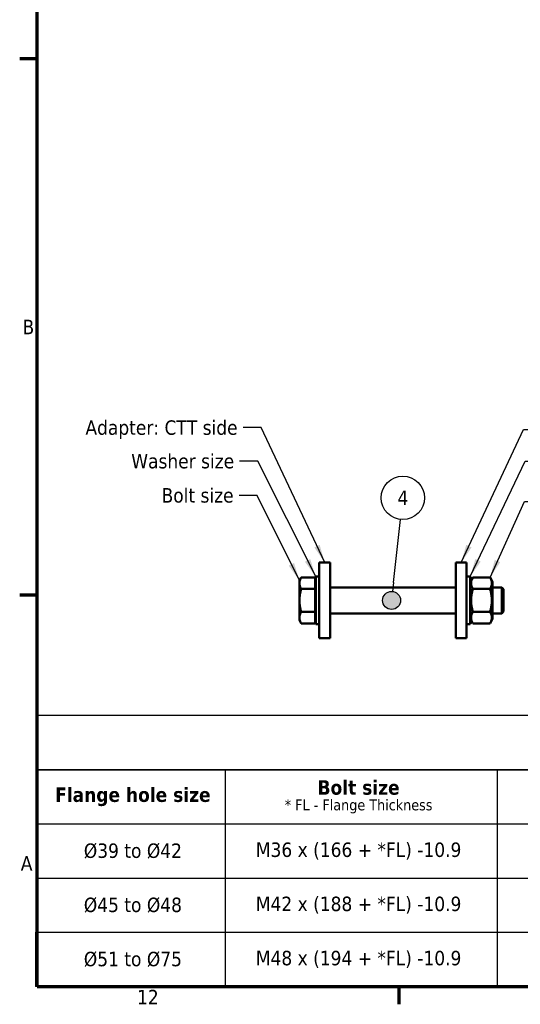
# Model space of a CAD drawing. Header units: millimetres. Extents: x 0 to 63075, y 0 to 44550.
# Tile 1 of 31: x 1320 to 6518, y 1320 to 11544. Entities that reach past the tile are written whole.
import ezdxf

# ---------------------------------------------------------------- set-up
doc = ezdxf.new("R2010")
doc.units = ezdxf.units.MM
doc.header["$LTSCALE"] = 75
for name, color, linetype, lineweight in [('Border (ISO)', 7, 'Continuous', 70), ('Sketch Geometry (ISO)', 7, 'Continuous', 25), ('Symbol (ISO)', 7, 'Continuous', 25), ('Visible (ISO)', 7, 'Continuous', 50)]:
    doc.layers.add(name, color=color, linetype=linetype, lineweight=lineweight)
doc.styles.add('Label Text (ISO)', font='tahoma.ttf')
doc.styles.add('Note Text (ISO)', font='tahoma.ttf')
doc.dimstyles.new('Default - Method 1b (ISO)$7', dxfattribs={"dimscale": 75, "dimtxt": 2, "dimasz": 2.5, "dimexe": 3.175, "dimexo": 0, "dimgap": 0.762, "dimtad": 1, "dimtoh": 1, "dimrnd": 1e-08, "dimtxsty": 'Note Text (ISO)', "dimcen": 0.09, "dimdle": 10, "dimclrd": 256, "dimclre": 256, "dimclrt": 256, "dimazin": 2, "dimtfac": 1.75, "dimtmove": 0, "dimatfit": 3, "dimfxl": 1, "dimtolj": 1, "dimlwd": -1, "dimlwe": -1, "dimarcsym": 0})

# ---------------------------------------------------------------- blocks, each defined once
blk = doc.blocks.new('Borders Default Border')
at = {"layer": 'Border (ISO)'}
for p, q in [((20, 148.5), (17.6, 148.5)), ((20, 74.25), (17.6, 74.25)), ((70.08, 20), (70.08, 17.6))]:
    blk.add_line(p, q, dxfattribs=at)
at = {"layer": 'Border (ISO)', "flags": 128}
blk.add_lwpolyline([(20, 20), (20, 574), (821, 574), (821, 20), (20, 20)], dxfattribs=at)
at = {"layer": 'Border (ISO)', "char_height": 2, "attachment_point": 7, "style": 'Label Text (ISO)'}
for s, insert in [('B', (17.99, 110.37)), ('A', (17.75, 36.12)), ('12', (33.84, 17.6))]:
    blk.add_mtext(s, dxfattribs=dict(at, insert=insert))
blk = doc.blocks.new('Balloon6')
at = {"layer": 'Symbol (ISO)'}
h = blk.add_hatch(color=256, dxfattribs=at)
edge = h.paths.add_edge_path(flags=0)
edge.add_arc((69.08, 73.52), 1.25, 0, 360)
for q in [(70.32, 84.74), (69.22, 74.76)]:
    blk.add_line((69.36, 76), q, dxfattribs=at)
for centre, radius in [((70.65, 87.71), 3), ((69.08, 73.52), 1.25)]:
    blk.add_circle(centre, radius, dxfattribs=at)
at = {"layer": 'Symbol (ISO)', "insert": (70.65, 87.71), "char_height": 2, "attachment_point": 5, "style": 'Label Text (ISO)'}
blk.add_mtext('4', dxfattribs=at)

msp = doc.modelspace()

# ---------------------------------------------------------------- linework, layer by layer
at = {"layer": 'Sketch Geometry (ISO)'}
for p, q in [((16680.2561, 4317.9861), (1488.1558, 4317.9861)), ((1488.1558, 4317.9861), (1488.1558, 3755.4861)), ((16680.2561, 3755.4861), (1488.1558, 3755.4861)), ((1488.1558, 3755.4861), (12650.7152, 3755.4861)), ((1488.1558, 3755.4861), (1488.1558, 2630.4861)), ((3454.42, 3755.4861), (3454.42, 2067.9861)), ((6276.4652, 3755.4861), (6276.4652, 2067.9861)), ((1488.1558, 3192.9861), (16680.2561, 3192.9861)), ((1488.1558, 2630.4861), (8401.2152, 2630.4861)), ((1488.1558, 2630.4861), (1488.1558, 2067.9861)), ((1488.1558, 2067.9861), (16680.2561, 2067.9861)), ((1488.1558, 2067.9861), (16680.2561, 2067.9861)), ((1488.1558, 1505.4861), (1488.1558, 2067.9861)), ((3454.42, 2067.9861), (3454.42, 1505.4861)), ((6276.4652, 2067.9861), (6276.4652, 1505.4861)), ((16680.2561, 1505.4861), (1488.1558, 1505.4861))]:
    msp.add_line(p, q, dxfattribs=at)
at = {"layer": 'Visible (ISO)'}
for p, q in [((4430.9819, 5907.6279), (4430.9819, 5120.1279)), ((4543.4819, 5907.6279), (4430.9819, 5907.6279)), ((4543.4819, 5120.1279), (4543.4819, 5907.6279)), ((5848.4819, 5907.6279), (5848.4819, 5120.1279)), ((5960.9819, 5907.6279), (5848.4819, 5907.6279)), ((5960.9819, 5120.1279), (5960.9819, 5907.6279)), ((4224.7312, 5720.1279), (4243.1527, 5752.0349)), ((4387.4812, 5752.0349), (4243.1527, 5752.0349)), ((4387.4812, 5752.0349), (4387.4812, 5632.9564)), ((4393.4819, 5266.3779), (4393.4819, 5761.3779)), ((4430.9819, 5761.3779), (4393.4819, 5761.3779)), ((5960.9819, 5761.3779), (5998.4819, 5761.3779)), ((5998.4819, 5761.3779), (5998.4819, 5266.3779)), ((5998.4819, 5705.5029), (6025.3472, 5752.0349)), ((6025.3472, 5752.0349), (6204.1167, 5752.0349)), ((6230.9819, 5705.5029), (6204.1167, 5752.0349)), ((4224.7312, 5720.1279), (4224.7312, 5692.4957)), ((4224.7312, 5692.4957), (4224.7312, 5513.8779)), ((4387.4812, 5632.9564), (4243.1527, 5632.9564)), ((4387.4812, 5705.5404), (4393.4819, 5705.5404)), ((4387.4812, 5632.9564), (4387.4812, 5394.7995)), ((4543.4819, 5648.8779), (5848.4819, 5648.8779)), ((6025.3472, 5632.9564), (6204.1167, 5632.9564)), ((6230.9819, 5322.2529), (6230.9819, 5705.5029)), ((6230.9819, 5648.8779), (6325.0777, 5648.8779)), ((6325.0777, 5378.8779), (6325.0777, 5648.8779)), ((6343.4819, 5630.4744), (6325.0777, 5648.8779)), ((6343.4819, 5630.4744), (6343.4819, 5397.2814)), ((4224.7312, 5513.8779), (4224.7312, 5335.2602)), ((4224.7312, 5335.2602), (4224.7312, 5307.6279)), ((4387.4812, 5394.7995), (4243.1527, 5394.7995)), ((4387.4812, 5394.7995), (4387.4812, 5275.721)), ((4387.4812, 5322.2154), (4393.4819, 5322.2154)), ((4543.4819, 5378.8779), (5848.4819, 5378.8779)), ((5998.4819, 5322.2529), (6025.3472, 5275.721)), ((6025.3472, 5394.7995), (6204.1167, 5394.7995)), ((6230.9819, 5322.2529), (6204.1167, 5275.721)), ((6230.9819, 5378.8779), (6325.0777, 5378.8779)), ((6343.4819, 5397.2814), (6325.0777, 5378.8779)), ((4224.7312, 5307.6279), (4243.1527, 5275.721)), ((4387.4812, 5275.721), (4243.1527, 5275.721)), ((4430.9819, 5266.3779), (4393.4819, 5266.3779)), ((5960.9819, 5266.3779), (5998.4819, 5266.3779)), ((6025.3472, 5275.721), (6204.1167, 5275.721)), ((4543.4819, 5120.1279), (4430.9819, 5120.1279)), ((5960.9819, 5120.1279), (5848.4819, 5120.1279))]:
    msp.add_line(p, q, dxfattribs=at)
for points, weights in [([(4243.1527, 5752.0349), (4224.7312, 5720.1279), (4224.7312, 5692.4957)], [1, 1.0379548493, 1]), ([(6025.3472, 5752.0349), (5990.9722, 5692.4957), (6025.3472, 5632.9564)], [1, 1.15470053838, 1]), ([(6204.1167, 5632.9564), (6238.4917, 5692.4957), (6204.1167, 5752.0349)], [1, 1.15470053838, 1]), ([(4224.7312, 5692.4957), (4224.7312, 5664.8634), (4243.1527, 5632.9564)], [1, 1.0379548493, 1]), ([(4243.1527, 5632.9564), (4224.7312, 5569.1425), (4224.7312, 5513.8779)], [1, 1.0379548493, 1]), ([(6025.3472, 5632.9564), (5990.9722, 5513.8779), (6025.3472, 5394.7995)], [1, 1.15470053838, 1]), ([(6204.1167, 5394.7995), (6238.4917, 5513.8779), (6204.1167, 5632.9564)], [1, 1.15470053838, 1]), ([(4224.7312, 5513.8779), (4224.7312, 5458.6134), (4243.1527, 5394.7995)], [1, 1.0379548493, 1]), ([(4243.1527, 5394.7995), (4224.7312, 5362.8925), (4224.7312, 5335.2602)], [1, 1.0379548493, 1]), ([(4224.7312, 5335.2602), (4224.7312, 5307.6279), (4243.1527, 5275.721)], [1, 1.0379548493, 1]), ([(6025.3472, 5394.7995), (5990.9722, 5335.2602), (6025.3472, 5275.721)], [1, 1.15470053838, 1]), ([(6204.1167, 5275.721), (6238.4917, 5335.2602), (6204.1167, 5394.7995)], [1, 1.15470053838, 1])]:
    msp.add_rational_spline(points, weights, degree=2, dxfattribs=at)

# ---------------------------------------------------------------- block references
at = {"xscale": 75, "yscale": 75, "zscale": 75}
msp.add_blockref('Borders Default Border', (0, 0), dxfattribs=at)
at = {"layer": 'Symbol (ISO)', "xscale": 75, "yscale": 75, "zscale": 75}
msp.add_blockref('Balloon6', (0, 0), dxfattribs=at)

# ---------------------------------------------------------------- texts
at = {"layer": 'Symbol (ISO)', "char_height": 150.000002, "attachment_point": 3, "style": 'Note Text (ISO)'}
for s, insert, width in [('{\\fTahoma|b0|i0;Adapter: CTT side}', (3582.2976, 7383.3716), 1640.397191), ('{\\fTahoma|b0|i0;Washer size}', (3546.7435, 7034.9924), 1088.047028), ('{\\fTahoma|b0|i0;Bolt size}', (3540.7967, 6679.6483), 753.525138)]:
    msp.add_mtext(s, dxfattribs=dict(at, insert=insert, width=width))
at = {"layer": 'Symbol (ISO)', "insert": (4839.0468, 3474.2361), "char_height": 150.000002, "attachment_point": 5, "line_spacing_factor": 0.798797, "style": 'Note Text (ISO)'}
msp.add_mtext('{\\fTahoma|b1|i0|c0|p34;\\H1x;Bolt size\\P\\fTahoma|b0|i0|c0|p34;\\H0.75x;* FL - Flange Thickness\\H1.3814x; }', dxfattribs=at)
at = {"layer": 'Symbol (ISO)', "char_height": 150.000002, "attachment_point": 5, "style": 'Note Text (ISO)'}
for s, insert in [('\\fTahoma|b1|i0;\\H150.0000;Flange hole size', (2495.36, 3474.2361)), ('\\fTahoma|b0|i0;Ø39 to Ø42', (2495.36, 2911.7361)), ('\\fTahoma|b0|i0;M36 x (166 + *FL) -10.9', (4839.0468, 2911.7361)), ('\\fTahoma|b0|i0;Ø45 to Ø48', (2495.36, 2349.2361)), ('\\fTahoma|b0|i0;M42 x (188 + *FL) -10.9', (4839.0468, 2349.2361)), ('\\fTahoma|b0|i0;Ø51 to Ø75', (2495.36, 1786.7361)), ('\\fTahoma|b0|i0;M48 x (194 + *FL) -10.9', (4839.0468, 1786.7361))]:
    msp.add_mtext(s, dxfattribs=dict(at, insert=insert))

# ---------------------------------------------------------------- leaders
at = {"layer": 'Symbol (ISO)', "annotation_type": 0, "has_hookline": 1}
for points, hookline_direction, text_width in [([(4487.2319, 5907.6279), (3826.9476, 7308.3716), (3639.4476, 7308.3716)], 1, 1635.1914), ([(5904.7319, 5907.6279), (6551.5272, 7287.2387), (6739.0272, 7287.2387)], 0, 1871.0208), ([(4393.4819, 5761.3779), (3791.3935, 6959.9924), (3603.8935, 6959.9924)], 1, 1080.3224), ([(5998.4819, 5761.3779), (6567.8876, 6959.9924), (6755.3876, 6959.9924)], 0, 1080.3224), ([(4224.7312, 5720.1279), (3785.4467, 6604.6483), (3597.9467, 6604.6483)], 1, 733.0759), ([(6204.1167, 5752.0349), (6560.799, 6539.3844), (6748.299, 6539.3844)], 0, 2354.3654)]:
    msp.add_leader(points, dimstyle='Default - Method 1b (ISO)$7', override={"dimtad": 0}, dxfattribs=dict(at, hookline_direction=hookline_direction, text_width=text_width))

doc.saveas('drawing.dxf')
